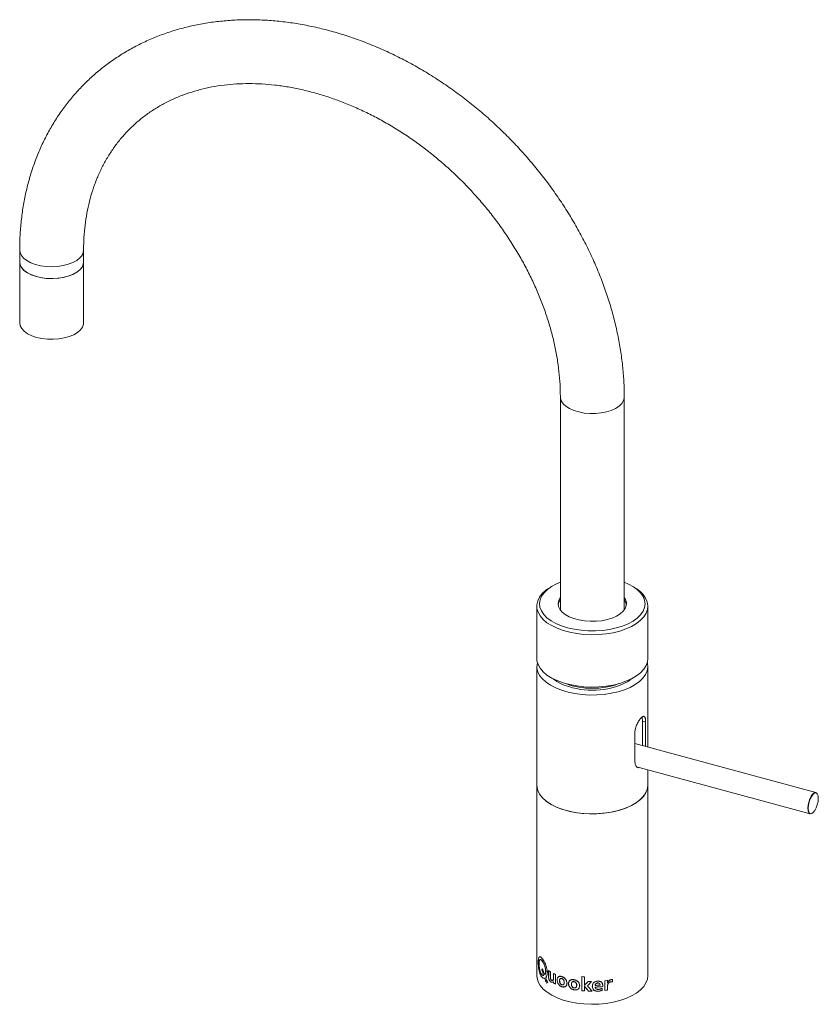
# Paper-space layout '_Trimetric' of a CAD drawing. Header units: millimetres. Extents: x -206 to 81, y -10 to 344.
import ezdxf

# ---------------------------------------------------------------- set-up
doc = ezdxf.new("R2010")
doc.units = ezdxf.units.MM

psp = doc.layouts.new('_Trimetric')

# ---------------------------------------------------------------- linework, layer by layer
at = {"color": 7, "linetype": 'Continuous', "lineweight": 15}
for p, q in [((-206.07, 261.22), (-206.07, 235.07)), ((-183.07, 235.07), (-183.07, 261.22)), ((-11.5, 208.33), (-11.5, 131.69)), ((11.5, 131.69), (11.5, 208.33)), ((-15.19, 139.81), (-15.99, 139.26)), ((15.99, 139.26), (15.19, 139.81)), ((-20, 133.08), (-20, 114.22)), ((20, 114.22), (20, 133.08)), ((-19.95, 111.35), (-19.95, 0)), ((19.95, 82.43), (19.95, 111.35)), ((18.02, 91.68), (18.02, 82.95)), ((19.19, 91.36), (18.02, 91.68)), ((19.19, 82.63), (19.19, 91.36)), ((15.32, 87.58), (15.32, 77.12)), ((80.47, 65.98), (15.32, 83.68)), ((16.86, 74.97), (78.37, 58.26)), ((19.95, 0), (19.95, 74.14))]:
    psp.add_line(p, q, dxfattribs=at)
at = {"color": 144, "linetype": 'Continuous', "lineweight": 0}
for p, q in [((-15.74, 1.87), (-15.74, -0.32)), ((-15.7, 1.85), (-15.7, -0.3)), ((-15.07, -0.4), (-15.07, 1.45)), ((-13.97, 0.85), (-13.97, -0.85)), ((-13.94, 0.83), (-13.94, -0.83)), ((-13.2, -2.99), (-13.2, 0.48)), ((-13.94, -2.16), (-13.93, -2.64)), ((-13.91, -2.14), (-13.9, -2.62)), ((-13.9, -2.62), (-13.2, -2.95)), ((-3.81, -0.32), (-3.81, -5.37)), ((-3.8, -0.32), (-3.8, -5.35)), ((-2.77, -3.38), (-2.77, -0.41)), ((-1.77, -3.58), (-0.29, -2.09)), ((4.48, -1.83), (4.48, -5.3)), ((5.42, -2.47), (5.42, -1.64)), ((5.44, -2.49), (5.44, -1.63)), ((7.29, -2.2), (7.29, -1.39)), ((7.31, -2.22), (7.31, -1.39)), ((-2.77, -3.79), (-2.77, -3.75)), ((-2.77, -5.46), (-2.77, -3.78)), ((1.01, -4.07), (1.02, -4.09)), ((3.49, -5.18), (3.49, -4.45)), ((3.49, -5.18), (3.5, -5.21)), ((3.5, -5.21), (3.5, -4.47)), ((3.78, -3.89), (3.79, -3.92)), ((5.48, -5.14), (5.48, -3.87)), ((5.49, -5.16), (5.49, -3.89))]:
    psp.add_line(p, q, dxfattribs=at)
at = {"color": 7, "linetype": 'Continuous', "lineweight": 15, "flags": 128}
for points in [[(-184.4, 258.45), (-185.52, 257.56), (-186.94, 256.79), (-188.59, 256.16), (-190.44, 255.69), (-192.43, 255.4), (-194.48, 255.29), (-196.53, 255.38), (-198.53, 255.65), (-200.39, 256.11), (-202.07, 256.72), (-203.5, 257.48), (-204.65, 258.37), (-205.48, 259.34), (-205.95, 260.37), (-206.07, 261.22)], [(-206.07, 256.93), (-206.07, 256.92), (-205.88, 255.86), (-205.33, 254.84), (-204.43, 253.88), (-203.22, 253.02), (-201.73, 252.29), (-200, 251.71)], [(-200, 251.71), (-198.11, 251.29), (-196.09, 251.06), (-194.03, 251.01), (-191.99, 251.16), (-190.03, 251.49), (-188.22, 251.99), (-186.61, 252.66), (-185.26, 253.46), (-184.2, 254.37), (-183.48, 255.36), (-183.12, 256.41), (-183.07, 256.93)], [(-206.07, 235.07), (-206.07, 235.06), (-205.88, 234), (-205.33, 232.98), (-204.43, 232.02), (-203.22, 231.17), (-201.73, 230.43), (-200, 229.85)], [(-200, 229.85), (-198.11, 229.43), (-196.09, 229.2), (-194.03, 229.15), (-191.99, 229.3), (-190.03, 229.63), (-188.22, 230.13), (-186.61, 230.8), (-185.26, 231.6), (-184.2, 232.51), (-183.48, 233.51), (-183.12, 234.55), (-183.07, 235.07)], [(-11.5, 208.33), (-11.48, 208.02), (-11.19, 206.97), (-10.54, 205.96), (-9.55, 205.03), (-8.25, 204.21), (-6.68, 203.51), (-4.91, 202.98), (-2.97, 202.61), (-0.94, 202.43), (1.12, 202.44), (3.15, 202.64), (5.07, 203.02), (6.83, 203.57), (8.38, 204.28), (9.65, 205.11), (10.61, 206.05), (11.23, 207.06), (11.49, 208.12), (11.5, 208.33)], [(15.99, 139.26), (17.05, 138.46), (18.29, 137.25), (19.2, 135.95), (19.78, 134.61), (20, 133.24), (19.86, 131.86), (19.37, 130.51), (18.53, 129.2), (17.37, 127.97), (15.89, 126.82), (14.13, 125.78), (12.12, 124.88), (9.89, 124.12), (7.48, 123.52), (4.94, 123.09), (2.32, 122.84), (-0.35, 122.78), (-3.02, 122.89), (-5.62, 123.19), (-8.13, 123.66), (-10.49, 124.31), (-12.67, 125.11), (-14.62, 126.05), (-16.31, 127.11), (-17.71, 128.29), (-18.79, 129.54), (-19.53, 130.86), (-19.93, 132.23), (-19.97, 133.6), (-19.66, 134.97), (-18.99, 136.3), (-17.99, 137.58), (-16.67, 138.77), (-15.99, 139.26)], [(11.5, 141.72), (13.07, 141.03), (14.83, 140.05), (16.31, 138.95), (17.48, 137.76), (18.33, 136.5), (18.84, 135.19), (19, 133.86), (18.8, 132.53), (18.26, 131.22), (17.37, 129.97), (16.16, 128.79), (14.65, 127.7), (12.86, 126.73), (10.84, 125.9), (8.61, 125.21), (6.23, 124.69), (3.73, 124.34), (1.15, 124.16), (-1.44, 124.17), (-4, 124.37), (-6.5, 124.74), (-8.87, 125.28), (-11.07, 125.98), (-13.07, 126.83), (-14.83, 127.81), (-16.31, 128.91), (-17.48, 130.1), (-18.33, 131.36), (-18.84, 132.67), (-19, 134.01), (-18.8, 135.34), (-18.26, 136.64), (-17.37, 137.9), (-16.16, 139.08), (-14.65, 140.16), (-12.86, 141.13), (-11.5, 141.72)], [(11.5, 136.18), (11.96, 135.41), (12.27, 134.35), (12.23, 133.28), (11.84, 132.22), (11.11, 131.22), (10.06, 130.29), (8.72, 129.46), (7.13, 128.77), (5.33, 128.22), (3.38, 127.84), (1.34, 127.63), (-0.75, 127.61), (-2.81, 127.77), (-4.8, 128.1), (-6.64, 128.6), (-8.3, 129.26), (-9.71, 130.04), (-10.85, 130.95), (-11.67, 131.93), (-12.16, 132.98), (-12.3, 134.05), (-12.08, 135.12), (-11.52, 136.15), (-11.5, 136.18)], [(20, 114.22), (19.86, 113.01), (19.37, 111.65), (18.53, 110.35), (17.37, 109.11), (15.89, 107.96), (14.13, 106.93), (12.12, 106.02), (9.89, 105.26), (7.48, 104.66), (4.94, 104.24), (2.32, 103.99), (-0.35, 103.92), (-3.02, 104.03), (-5.62, 104.33), (-8.13, 104.81), (-10.49, 105.45), (-12.67, 106.25), (-14.62, 107.19), (-16.31, 108.25), (-17.71, 109.43), (-18.79, 110.69), (-19.53, 112.01), (-19.93, 113.37), (-20, 114.22)], [(19.78, 112.69), (19.82, 112.54), (19.95, 111.16), (19.72, 109.8), (19.15, 108.46), (18.23, 107.17), (16.98, 105.95), (15.44, 104.84), (13.61, 103.84), (11.55, 102.97), (9.28, 102.25), (6.84, 101.69), (4.28, 101.31), (1.65, 101.11), (-1.02, 101.08), (-3.67, 101.25), (-6.25, 101.59), (-8.72, 102.1), (-11.03, 102.78), (-13.15, 103.62), (-15.03, 104.59), (-16.64, 105.68), (-17.96, 106.87), (-18.96, 108.15), (-19.62, 109.48), (-19.93, 110.84), (-19.88, 112.21), (-19.78, 112.69)], [(-11.18, 105.1), (-12.79, 105.98), (-14.04, 106.88)], [(19.95, 68.57), (19.95, 68.39), (19.72, 67.02), (19.15, 65.68), (18.23, 64.4), (16.98, 63.18), (15.44, 62.06), (13.61, 61.06), (11.55, 60.19), (9.28, 59.48), (6.84, 58.92), (4.28, 58.54), (1.65, 58.33), (-1.02, 58.31), (-3.67, 58.47), (-6.25, 58.81), (-8.72, 59.33), (-11.03, 60.01), (-13.15, 60.85), (-15.03, 61.82), (-16.64, 62.91), (-17.96, 64.1), (-18.96, 65.37), (-19.62, 66.7), (-19.93, 68.07), (-19.95, 68.57)], [(77.55, 60.3), (77.64, 61.39), (77.88, 62.54), (78.26, 63.66), (78.74, 64.64), (79.28, 65.4), (79.84, 65.87), (80.35, 66), (80.47, 65.98)], [(77.69, 60.32), (77.78, 59.37), (78.04, 58.69), (78.44, 58.34), (78.95, 58.37), (79.51, 58.75), (80.07, 59.46), (80.58, 60.43), (80.98, 61.57), (81.24, 62.75), (81.33, 63.87), (81.24, 64.82), (80.98, 65.5), (80.58, 65.84), (80.07, 65.82), (79.51, 65.44), (78.95, 64.72), (78.44, 63.75), (78.04, 62.62), (77.78, 61.44), (77.69, 60.32)], [(78.37, 58.26), (78.26, 58.3), (77.88, 58.68), (77.64, 59.37), (77.55, 60.3)], [(19.95, 0), (19.81, -1.21), (19.32, -2.56), (18.49, -3.86), (17.32, -5.1), (15.85, -6.24), (14.09, -7.27), (12.09, -8.17), (9.86, -8.93), (7.46, -9.53), (4.93, -9.96), (2.31, -10.21), (-0.35, -10.27), (-3.01, -10.16), (-5.61, -9.86), (-8.11, -9.39), (-10.47, -8.75), (-12.64, -7.95), (-14.58, -7.01), (-16.27, -5.95), (-17.66, -4.78), (-18.74, -3.52), (-19.49, -2.21), (-19.88, -0.85), (-19.95, 0)]]:
    psp.add_lwpolyline(points, dxfattribs=at)
at = {"color": 144, "linetype": 'Continuous', "lineweight": 0, "flags": 128}
for points in [[(-184.4, 254.16), (-185.52, 253.27), (-186.94, 252.5), (-188.59, 251.87), (-190.44, 251.4), (-192.43, 251.11), (-194.48, 251.01), (-196.53, 251.09), (-198.53, 251.37), (-200.39, 251.82), (-202.07, 252.44), (-203.5, 253.2), (-204.65, 254.08), (-205.48, 255.05), (-205.95, 256.09), (-206.07, 256.93)], [(11.5, 135.32), (11.96, 134.56), (12.27, 133.5)], [(19.95, 68.57), (19.81, 67.36), (19.32, 66.02), (18.49, 64.71), (17.32, 63.48), (15.85, 62.33), (14.09, 61.3), (12.09, 60.4), (9.86, 59.64), (7.46, 59.04), (4.93, 58.62), (2.31, 58.37), (-0.35, 58.3), (-3.01, 58.42), (-5.61, 58.71), (-8.11, 59.19), (-10.47, 59.83), (-12.64, 60.62), (-14.58, 61.56), (-16.27, 62.63), (-17.66, 63.8), (-18.74, 65.05), (-19.49, 66.37), (-19.88, 67.73), (-19.95, 68.57)]]:
    psp.add_lwpolyline(points, dxfattribs=at)
at = {"color": 7, "linetype": 'Continuous', "lineweight": 15}
for centre, radius, start, end in [((-186.93, 261.37), 3.86, 310.9218, 357.612), ((5.75, 116.96), 13.05, 294.1975, 309.4192), ((0, 131.05), 28.26, 246.6851, 293.1177), ((0, 131.56), 28.07, 250.0261, 289.9739)]:
    psp.add_arc(centre, radius, start, end, dxfattribs=at)
at = {"color": 144, "linetype": 'Continuous', "lineweight": 0}
for centre, radius, start, end in [((-186.93, 257.08), 3.86, 310.9156, 357.7225), ((-8.25, 132.87), 4.07, 142.9608, 171.0502)]:
    psp.add_arc(centre, radius, start, end, dxfattribs=at)
at = {"color": 7, "linetype": 'Continuous', "lineweight": 15}
for points, knots in [([(11.5, 208.33), (11.49, 209.33), (11.47, 212.15), (11.2, 216.84), (10.61, 222.39), (9.74, 227.97), (8.58, 233.57), (7.15, 239.18), (5.44, 244.77), (3.46, 250.33), (1.22, 255.85), (-1.28, 261.32), (-4.04, 266.71), (-7.03, 272.02), (-10.26, 277.23), (-13.72, 282.33), (-17.39, 287.31), (-21.28, 292.15), (-25.36, 296.83), (-29.62, 301.36), (-34.07, 305.71), (-38.68, 309.88), (-43.44, 313.86), (-48.34, 317.63), (-53.38, 321.18), (-58.52, 324.51), (-63.78, 327.61), (-69.12, 330.46), (-74.54, 333.07), (-80.03, 335.41), (-85.56, 337.5), (-91.13, 339.31), (-96.71, 340.85), (-102.31, 342.1), (-107.89, 343.07), (-113.45, 343.75), (-118.97, 344.15), (-124.43, 344.25), (-129.82, 344.05), (-135.13, 343.57), (-140.33, 342.79), (-145.42, 341.73), (-150.38, 340.38), (-155.19, 338.75), (-159.85, 336.85), (-164.34, 334.68), (-168.64, 332.25), (-172.76, 329.57), (-176.67, 326.64), (-180.37, 323.48), (-183.86, 320.08), (-187.11, 316.47), (-190.13, 312.64), (-192.91, 308.62), (-195.44, 304.41), (-197.71, 300.01), (-199.72, 295.45), (-201.47, 290.72), (-202.94, 285.85), (-204.14, 280.84), (-205.06, 275.71), (-205.69, 270.46), (-206.02, 265.62), (-206.06, 262.52), (-206.07, 261.22)], [0, 0, 0, 0, 0.008987, 0.025359, 0.041748, 0.05816, 0.074591, 0.091039, 0.107497, 0.123965, 0.140439, 0.156917, 0.173397, 0.189878, 0.206359, 0.222841, 0.239322, 0.255803, 0.272285, 0.288767, 0.30525, 0.321735, 0.338222, 0.354711, 0.371203, 0.387698, 0.404197, 0.420698, 0.437202, 0.453708, 0.470214, 0.486718, 0.503219, 0.519714, 0.536198, 0.552668, 0.56912, 0.585549, 0.601949, 0.618316, 0.634643, 0.650928, 0.667166, 0.683356, 0.699496, 0.715588, 0.731635, 0.747642, 0.763614, 0.779561, 0.795491, 0.811415, 0.827338, 0.843271, 0.859224, 0.875204, 0.891219, 0.907275, 0.923374, 0.939519, 0.95571, 0.971946, 0.988224, 1, 1, 1, 1]), ([(-183.07, 261.22), (-183.07, 261.99), (-183.04, 264.29), (-182.81, 268.04), (-182.29, 272.43), (-181.5, 276.7), (-180.46, 280.84), (-179.16, 284.83), (-177.61, 288.68), (-175.81, 292.36), (-173.76, 295.87), (-171.46, 299.2), (-168.93, 302.34), (-166.16, 305.27), (-163.16, 307.98), (-159.95, 310.46), (-156.54, 312.69), (-152.93, 314.68), (-149.15, 316.41), (-145.22, 317.89), (-141.13, 319.09), (-136.91, 320.03), (-132.57, 320.71), (-128.12, 321.11), (-123.57, 321.25), (-118.94, 321.11), (-114.25, 320.71), (-109.49, 320.04), (-104.7, 319.1), (-99.88, 317.89), (-95.04, 316.43), (-90.22, 314.7), (-85.41, 312.73), (-80.63, 310.5), (-75.91, 308.03), (-71.25, 305.33), (-66.67, 302.4), (-62.19, 299.26), (-57.82, 295.91), (-53.58, 292.36), (-49.47, 288.63), (-45.52, 284.72), (-41.74, 280.65), (-38.14, 276.44), (-34.72, 272.1), (-31.51, 267.63), (-28.51, 263.06), (-25.73, 258.41), (-23.18, 253.68), (-20.86, 248.9), (-18.79, 244.07), (-16.97, 239.22), (-15.4, 234.36), (-14.09, 229.51), (-13.05, 224.69), (-12.26, 219.9), (-11.74, 215.16), (-11.52, 211.31), (-11.51, 209.06), (-11.5, 208.33)], [0, 0, 0, 0, 0.008953, 0.026684, 0.044445, 0.062266, 0.080161, 0.098142, 0.116221, 0.134406, 0.152702, 0.171106, 0.189606, 0.208181, 0.226802, 0.245427, 0.264015, 0.282535, 0.300964, 0.31929, 0.337508, 0.355623, 0.373642, 0.391577, 0.409439, 0.427242, 0.444996, 0.462713, 0.480401, 0.498069, 0.515721, 0.533364, 0.551001, 0.568636, 0.586269, 0.603902, 0.621537, 0.639173, 0.65681, 0.674449, 0.692089, 0.709728, 0.727367, 0.745004, 0.762638, 0.780269, 0.797895, 0.815516, 0.833132, 0.850744, 0.868351, 0.885955, 0.903557, 0.921159, 0.938765, 0.956379, 0.974006, 0.991653, 1, 1, 1, 1]), ([(19.19, 91.36), (19.19, 91.6), (19.19, 91.81), (19.16, 92.22), (19.13, 92.4), (19.07, 92.73), (19.04, 92.87), (18.94, 93.1), (18.89, 93.2), (18.76, 93.34), (18.69, 93.38), (18.52, 93.42), (18.43, 93.42), (18.23, 93.36), (18.12, 93.31), (17.89, 93.15), (17.77, 93.05), (17.52, 92.8), (17.39, 92.65), (17.12, 92.32), (16.98, 92.14), (16.71, 91.74), (16.58, 91.53), (16.32, 91.08), (16.2, 90.84), (15.97, 90.35), (15.86, 90.1), (15.68, 89.59), (15.59, 89.33), (15.46, 88.82), (15.41, 88.56), (15.34, 88.06), (15.32, 87.81), (15.32, 87.58)], [0, 0, 0, 0, 0.0625, 0.0625, 0.125, 0.125, 0.1875, 0.1875, 0.25, 0.25, 0.3125, 0.3125, 0.375, 0.375, 0.4375, 0.4375, 0.5, 0.5, 0.5625, 0.5625, 0.625, 0.625, 0.6875, 0.6875, 0.75, 0.75, 0.8125, 0.8125, 0.875, 0.875, 0.9375, 0.9375, 1, 1, 1, 1]), ([(17.88, 93.1), (17.88, 93.08), (17.98, 92.89), (18.01, 92.36), (18.02, 91.83), (18.02, 91.68)], [0, 0, 0, 0, 0.045389, 0.736747, 1, 1, 1, 1]), ([(3.78, -3.89), (3.78, -3.79), (3.77, -3.58), (3.74, -3.27), (3.68, -2.97), (3.57, -2.69), (3.4, -2.43), (3.17, -2.21), (2.88, -2.05), (2.55, -1.97), (2.19, -1.93), (1.83, -1.94), (1.46, -1.98), (1.11, -2.08), (0.8, -2.24), (0.53, -2.45), (0.32, -2.71), (0.11, -3.09), (-0.01, -3.6), (0.01, -4.23), (0.2, -4.73), (0.47, -5.07), (0.74, -5.28), (1.05, -5.43), (1.51, -5.55), (1.99, -5.58), (2.47, -5.53), (2.82, -5.46), (3.11, -5.37), (3.33, -5.26), (3.44, -5.21), (3.49, -5.18)], [0, 0, 0, 0, 0.031276, 0.062514, 0.095017, 0.125103, 0.157389, 0.187686, 0.217974, 0.25022, 0.280397, 0.312739, 0.345354, 0.375233, 0.406531, 0.437817, 0.468389, 0.500421, 0.562861, 0.625348, 0.687754, 0.719286, 0.750356, 0.780876, 0.812884, 0.875236, 0.906448, 0.937626, 0.968804, 0.984384, 1, 1, 1, 1]), ([(3.5, -5.21), (3.44, -5.24), (3.39, -5.26), (3.33, -5.29), (3.32, -5.3), (3.29, -5.31), (3.27, -5.32), (3.2, -5.35), (3.15, -5.37), (2.99, -5.43), (2.87, -5.47), (2.68, -5.51), (2.62, -5.53), (2.48, -5.55), (2.41, -5.56), (2.21, -5.58), (2.08, -5.59), (1.69, -5.59), (1.45, -5.56), (1.02, -5.45), (0.83, -5.36), (0.34, -5.02), (0.13, -4.68), (0.03, -4.15), (0.02, -4.04), (0.01, -3.87), (0.01, -3.81), (0.01, -3.7), (0.02, -3.64), (0.05, -3.36), (0.11, -3.15), (0.29, -2.77), (0.41, -2.6), (0.71, -2.33), (0.89, -2.22), (1.28, -2.05), (1.51, -2), (1.83, -1.97), (1.9, -1.96), (2.02, -1.96), (2.09, -1.96), (2.27, -1.96), (2.38, -1.97), (2.6, -2.01), (2.71, -2.03), (2.9, -2.09), (2.99, -2.13), (3.23, -2.27), (3.36, -2.39), (3.57, -2.69), (3.65, -2.87), (3.71, -3.13), (3.73, -3.18), (3.75, -3.29), (3.75, -3.35), (3.77, -3.47), (3.77, -3.54), (3.78, -3.64), (3.78, -3.68), (3.79, -3.79), (3.79, -3.85), (3.79, -3.92)], [0, 0, 0, 0, 0.007812, 0.007812, 0.011719, 0.011719, 0.015625, 0.015625, 0.03125, 0.03125, 0.0625, 0.0625, 0.078125, 0.078125, 0.09375, 0.09375, 0.125, 0.125, 0.1875, 0.1875, 0.25, 0.25, 0.375, 0.375, 0.40625, 0.40625, 0.421875, 0.421875, 0.4375, 0.4375, 0.5, 0.5, 0.5625, 0.5625, 0.625, 0.625, 0.6875, 0.6875, 0.703125, 0.703125, 0.71875, 0.71875, 0.75, 0.75, 0.78125, 0.78125, 0.8125, 0.8125, 0.875, 0.875, 0.9375, 0.9375, 0.953125, 0.953125, 0.96875, 0.96875, 0.984375, 0.984375, 0.992188, 0.992188, 1, 1, 1, 1]), ([(3.49, -4.45), (3.43, -4.48), (3.32, -4.54), (3.08, -4.66), (2.79, -4.78), (2.4, -4.88), (2.01, -4.91), (1.63, -4.86), (1.35, -4.71), (1.18, -4.54), (1.09, -4.4), (1.04, -4.24), (1.02, -4.12), (1.01, -4.07)], [0, 0, 0, 0, 0.06551, 0.125222, 0.250334, 0.37536, 0.500309, 0.625016, 0.749479, 0.811357, 0.874663, 0.935408, 1, 1, 1, 1]), ([(1.02, -4.09), (1.03, -4.21), (1.06, -4.32), (1.1, -4.42), (1.11, -4.43), (1.11, -4.44), (1.12, -4.45), (1.13, -4.47), (1.14, -4.48), (1.16, -4.52), (1.18, -4.54), (1.23, -4.61), (1.27, -4.65), (1.41, -4.77), (1.51, -4.82), (1.65, -4.87), (1.65, -4.87), (1.67, -4.87), (1.68, -4.87), (1.7, -4.88), (1.71, -4.88), (1.76, -4.89), (1.79, -4.9), (1.88, -4.92), (1.95, -4.92), (2.03, -4.92), (2.03, -4.92), (2.05, -4.92), (2.06, -4.92), (2.08, -4.92), (2.1, -4.92), (2.14, -4.92), (2.17, -4.92), (2.27, -4.91), (2.34, -4.91), (2.42, -4.89), (2.42, -4.89), (2.44, -4.89), (2.45, -4.89), (2.47, -4.88), (2.49, -4.88), (2.53, -4.87), (2.57, -4.86), (2.66, -4.84), (2.73, -4.82), (2.8, -4.8), (2.8, -4.8), (2.82, -4.79), (2.83, -4.79), (2.85, -4.78), (2.86, -4.78), (2.91, -4.76), (2.94, -4.75), (3.03, -4.71), (3.09, -4.68), (3.16, -4.65), (3.16, -4.65), (3.17, -4.65), (3.17, -4.65), (3.18, -4.64), (3.19, -4.64), (3.21, -4.63), (3.22, -4.62), (3.26, -4.6), (3.29, -4.59), (3.38, -4.54), (3.44, -4.51), (3.5, -4.47)], [0, 0, 0, 0, 0.125, 0.125, 0.132812, 0.132812, 0.140625, 0.140625, 0.15625, 0.15625, 0.1875, 0.1875, 0.25, 0.25, 0.375, 0.375, 0.382812, 0.382812, 0.390625, 0.390625, 0.40625, 0.40625, 0.4375, 0.4375, 0.5, 0.5, 0.507812, 0.507812, 0.515625, 0.515625, 0.53125, 0.53125, 0.5625, 0.5625, 0.625, 0.625, 0.632812, 0.632812, 0.640625, 0.640625, 0.65625, 0.65625, 0.6875, 0.6875, 0.75, 0.75, 0.757812, 0.757812, 0.765625, 0.765625, 0.78125, 0.78125, 0.8125, 0.8125, 0.875, 0.875, 0.878906, 0.878906, 0.882812, 0.882812, 0.890625, 0.890625, 0.90625, 0.90625, 0.9375, 0.9375, 1, 1, 1, 1])]:
    psp.add_open_spline(points, degree=3, knots=knots, dxfattribs=at)
at = {"color": 144, "linetype": 'Continuous', "lineweight": 0}
for points, knots in [([(15.32, 77.12), (15.35, 76.74), (15.41, 75.99), (15.86, 75.24), (16.38, 74.86), (16.74, 74.94), (16.86, 74.97)], [0, 0, 0, 0, 0.28039, 0.560632, 0.844714, 1, 1, 1, 1]), ([(-19.45, 4.88), (-19.45, 4.95), (-19.44, 5.09), (-19.44, 5.35), (-19.43, 5.65), (-19.39, 5.96), (-19.33, 6.33), (-19.21, 6.67), (-19.01, 6.86), (-18.73, 6.83), (-18.38, 6.58), (-17.99, 6.12), (-17.56, 5.49), (-17.13, 4.72), (-16.75, 3.85), (-16.45, 2.94), (-16.25, 2.02), (-16.19, 1.15), (-16.26, 0.37), (-16.42, -0.15), (-16.59, -0.44), (-16.69, -0.57), (-16.75, -0.63), (-16.78, -0.66)], [0, 0, 0, 0, 0.018281, 0.031318, 0.062612, 0.093904, 0.125203, 0.18768, 0.250158, 0.312632, 0.375103, 0.437578, 0.500049, 0.562522, 0.625, 0.687479, 0.749955, 0.812434, 0.874913, 0.937393, 0.968683, 0.984341, 1, 1, 1, 1]), ([(-17.16, -0.89), (-17.2, -0.89), (-17.27, -0.9), (-17.39, -0.91), (-17.51, -0.9), (-17.67, -0.86), (-17.86, -0.76), (-18.17, -0.5), (-18.53, -0.01), (-18.88, 0.8), (-19.15, 1.77), (-19.3, 2.66), (-19.38, 3.37), (-19.41, 3.81), (-19.43, 4.15), (-19.44, 4.4), (-19.44, 4.64), (-19.45, 4.8), (-19.45, 4.88)], [0, 0, 0, 0, 0.031306, 0.062611, 0.09391, 0.125207, 0.187768, 0.250335, 0.375162, 0.499987, 0.624823, 0.749662, 0.81223, 0.874792, 0.90609, 0.93739, 0.968694, 1, 1, 1, 1]), ([(-19.4, 4.88), (-19.39, 4.56), (-19.39, 3.94), (-19.31, 3.24), (-19.27, 2.91)], [0, 0, 0, 0, 0.515385, 1, 1, 1, 1]), ([(-18.19, 0.38), (-18.22, 0.42), (-18.29, 0.51), (-18.39, 0.65), (-18.48, 0.81), (-18.6, 1.04), (-18.73, 1.38), (-18.87, 1.82), (-18.98, 2.3), (-19.07, 2.79), (-19.13, 3.28), (-19.17, 3.76), (-19.19, 4.22), (-19.18, 4.64), (-19.16, 5.01), (-19.11, 5.33), (-19.04, 5.58), (-18.94, 5.76), (-18.82, 5.86), (-18.67, 5.87), (-18.5, 5.81), (-18.31, 5.66), (-18.11, 5.43), (-17.9, 5.14), (-17.68, 4.78), (-17.48, 4.38), (-17.28, 3.93), (-17.12, 3.47), (-16.98, 2.99), (-16.88, 2.51), (-16.82, 2.04), (-16.8, 1.6), (-16.82, 1.19), (-16.88, 0.82), (-16.96, 0.57), (-17.06, 0.41), (-17.11, 0.34), (-17.13, 0.31)], [0, 0, 0, 0, 0.015644, 0.031294, 0.046942, 0.062587, 0.093851, 0.125124, 0.156297, 0.18767, 0.218906, 0.25022, 0.281468, 0.312774, 0.344122, 0.375326, 0.406682, 0.437874, 0.469252, 0.500415, 0.531632, 0.562953, 0.594224, 0.625493, 0.656701, 0.688029, 0.719192, 0.750573, 0.781774, 0.813122, 0.843997, 0.875679, 0.907652, 0.938228, 0.969096, 0.984496, 1, 1, 1, 1]), ([(-18.14, 0.39), (-18.17, 0.43), (-18.24, 0.52), (-18.34, 0.66), (-18.43, 0.82), (-18.55, 1.05), (-18.68, 1.39), (-18.82, 1.83), (-18.93, 2.31), (-19.02, 2.8), (-19.08, 3.29), (-19.12, 3.77), (-19.14, 4.22), (-19.13, 4.64), (-19.11, 5.02), (-19.06, 5.33), (-18.99, 5.59), (-18.89, 5.77), (-18.77, 5.87), (-18.63, 5.88), (-18.46, 5.82), (-18.27, 5.67), (-18.07, 5.44), (-17.86, 5.15), (-17.64, 4.8), (-17.43, 4.39), (-17.24, 3.95), (-17.08, 3.49), (-16.94, 3.01), (-16.84, 2.53), (-16.78, 2.06), (-16.76, 1.62), (-16.78, 1.21), (-16.84, 0.84), (-16.92, 0.58), (-17.01, 0.42), (-17.06, 0.35), (-17.09, 0.32)], [0, 0, 0, 0, 0.015645, 0.031287, 0.046925, 0.062557, 0.093793, 0.125041, 0.156182, 0.187535, 0.218743, 0.250034, 0.281258, 0.312538, 0.343867, 0.375039, 0.406378, 0.437535, 0.468897, 0.500023, 0.531224, 0.562507, 0.593751, 0.624995, 0.656178, 0.687479, 0.718619, 0.749972, 0.781149, 0.812471, 0.843336, 0.874976, 0.906935, 0.937485, 0.968718, 0.984354, 1, 1, 1, 1]), ([(-16.74, -0.65), (-16.63, -0.51), (-16.41, -0.25), (-16.22, 0.39), (-16.15, 1.16), (-16.21, 2.03), (-16.41, 2.95), (-16.71, 3.87), (-17.09, 4.73), (-17.51, 5.5), (-17.94, 6.13), (-18.34, 6.59), (-18.68, 6.82), (-18.88, 6.9), (-18.95, 6.83), (-18.96, 6.82)], [0, 0, 0, 0, 0.082886, 0.165828, 0.248809, 0.331916, 0.414885, 0.49782, 0.580703, 0.663539, 0.746344, 0.829149, 0.911951, 0.994808, 1, 1, 1, 1]), ([(-17.49, 0.09), (-17.52, 0.09), (-17.58, 0.08), (-17.66, 0.08), (-17.74, 0.09), (-17.82, 0.11), (-17.9, 0.15), (-17.97, 0.19), (-18.05, 0.24), (-18.12, 0.3), (-18.16, 0.35), (-18.19, 0.38)], [0, 0, 0, 0, 0.125352, 0.246287, 0.363118, 0.476195, 0.585904, 0.692665, 0.796936, 0.899208, 1, 1, 1, 1]), ([(-13.94, -2.16), (-13.96, -2.18), (-14, -2.22), (-14.06, -2.26), (-14.13, -2.29), (-14.22, -2.33), (-14.34, -2.36), (-14.49, -2.36), (-14.66, -2.32), (-14.82, -2.25), (-14.99, -2.15), (-15.15, -2.02), (-15.29, -1.85), (-15.43, -1.66), (-15.54, -1.44), (-15.62, -1.22), (-15.68, -0.99), (-15.72, -0.76), (-15.74, -0.54), (-15.74, -0.39), (-15.74, -0.32)], [0, 0, 0, 0, 0.032036, 0.063474, 0.094448, 0.125094, 0.187939, 0.250099, 0.312159, 0.375106, 0.439461, 0.500124, 0.563753, 0.625024, 0.686341, 0.749924, 0.809015, 0.872257, 0.933856, 1, 1, 1, 1]), ([(-15.07, -0.4), (-15.07, -0.46), (-15.07, -0.58), (-15.07, -0.77), (-15.05, -0.96), (-15, -1.16), (-14.93, -1.36), (-14.82, -1.5), (-14.73, -1.58), (-14.64, -1.65), (-14.52, -1.71), (-14.38, -1.74), (-14.21, -1.7), (-14.1, -1.55), (-14.03, -1.36), (-13.99, -1.2), (-13.97, -1.03), (-13.97, -0.91), (-13.97, -0.85)], [0, 0, 0, 0, 0.062663, 0.125315, 0.193476, 0.250481, 0.314369, 0.375055, 0.405214, 0.437659, 0.500201, 0.563334, 0.625132, 0.74946, 0.809422, 0.874709, 0.936325, 1, 1, 1, 1]), ([(-13.94, -0.83), (-13.94, -0.95), (-13.95, -1.18), (-14.02, -1.45), (-14.12, -1.6), (-14.19, -1.67), (-14.23, -1.68), (-14.24, -1.69)], [0, 0, 0, 0, 0.3251831, 0.6498631, 0.8194743, 0.9745409, 1, 1, 1, 1]), ([(-14.17, -2.3), (-14.16, -2.3), (-14.06, -2.29), (-13.98, -2.22), (-13.91, -2.14)], [0, 0, 0, 0, 0.025871, 1, 1, 1, 1]), ([(-10.96, -3.95), (-11.02, -3.93), (-11.14, -3.88), (-11.37, -3.78), (-11.65, -3.61), (-11.95, -3.33), (-12.22, -3), (-12.42, -2.63), (-12.62, -2.12), (-12.7, -1.48), (-12.61, -0.92), (-12.42, -0.56), (-12.21, -0.36), (-11.95, -0.23), (-11.65, -0.19), (-11.37, -0.23), (-11.14, -0.28), (-11.02, -0.31), (-10.96, -0.32)], [0, 0, 0, 0, 0.031348, 0.062577, 0.124832, 0.187418, 0.249877, 0.31248, 0.37525, 0.500036, 0.624555, 0.687548, 0.749466, 0.81239, 0.874934, 0.937071, 0.968459, 1, 1, 1, 1]), ([(-10.93, -0.3), (-10.99, -0.28), (-11.11, -0.26), (-11.34, -0.21), (-11.62, -0.17), (-11.92, -0.21), (-12.18, -0.34), (-12.39, -0.54), (-12.58, -0.9), (-12.67, -1.46), (-12.58, -2.1), (-12.39, -2.61), (-12.19, -2.98), (-11.92, -3.31), (-11.62, -3.59), (-11.34, -3.76), (-11.11, -3.86), (-10.99, -3.91), (-10.93, -3.93)], [0, 0, 0, 0, 0.0315024, 0.0628514, 0.1249194, 0.187415, 0.2503228, 0.3122553, 0.3752995, 0.4999647, 0.6248982, 0.6877169, 0.7503368, 0.8127779, 0.8753155, 0.9375008, 0.9686907, 1, 1, 1, 1]), ([(-10.96, -3.25), (-10.99, -3.24), (-11.06, -3.22), (-11.14, -3.17), (-11.23, -3.12), (-11.31, -3.06), (-11.38, -3), (-11.45, -2.93), (-11.51, -2.85), (-11.56, -2.76), (-11.63, -2.63), (-11.7, -2.46), (-11.75, -2.25), (-11.78, -2.04), (-11.8, -1.84), (-11.79, -1.64), (-11.76, -1.39), (-11.66, -1.17), (-11.49, -1.03), (-11.34, -0.97), (-11.16, -0.97), (-11.03, -1), (-10.96, -1.02)], [0, 0, 0, 0, 0.03066, 0.059807, 0.087741, 0.114804, 0.14137, 0.167834, 0.194597, 0.222045, 0.250538, 0.309918, 0.375594, 0.4358, 0.500748, 0.563327, 0.625885, 0.750368, 0.813979, 0.875317, 0.935947, 1, 1, 1, 1]), ([(-10.93, -3.23), (-10.97, -3.22), (-11.03, -3.2), (-11.12, -3.15), (-11.2, -3.1), (-11.28, -3.04), (-11.35, -2.98), (-11.42, -2.9), (-11.48, -2.82), (-11.53, -2.74), (-11.6, -2.61), (-11.67, -2.44), (-11.72, -2.23), (-11.75, -2.02), (-11.77, -1.82), (-11.76, -1.62), (-11.73, -1.37), (-11.63, -1.15), (-11.47, -1.01), (-11.31, -0.95), (-11.13, -0.94), (-11, -0.98), (-10.93, -1)], [0, 0, 0, 0, 0.03063, 0.05975, 0.087661, 0.114707, 0.141263, 0.167726, 0.194498, 0.221966, 0.25049, 0.309843, 0.375524, 0.435713, 0.500655, 0.563219, 0.625708, 0.750186, 0.813809, 0.875112, 0.935853, 1, 1, 1, 1]), ([(-10.96, -0.32), (-10.9, -0.35), (-10.79, -0.4), (-10.55, -0.5), (-10.26, -0.66), (-9.93, -0.92), (-9.64, -1.23), (-9.41, -1.58), (-9.19, -2.07), (-9.09, -2.7), (-9.19, -3.28), (-9.41, -3.66), (-9.64, -3.88), (-9.93, -4.02), (-10.26, -4.08), (-10.55, -4.05), (-10.79, -4), (-10.9, -3.97), (-10.96, -3.95)], [0, 0, 0, 0, 0.03154, 0.062927, 0.12507, 0.187613, 0.250534, 0.312463, 0.375448, 0.499963, 0.624747, 0.687519, 0.750121, 0.812582, 0.875167, 0.937424, 0.968653, 1, 1, 1, 1]), ([(-10.96, -1.02), (-10.93, -1.03), (-10.88, -1.05), (-10.8, -1.09), (-10.72, -1.13), (-10.65, -1.18), (-10.54, -1.26), (-10.41, -1.39), (-10.24, -1.65), (-10.13, -1.93), (-10.09, -2.21), (-10.09, -2.41), (-10.11, -2.61), (-10.14, -2.8), (-10.2, -2.97), (-10.29, -3.12), (-10.41, -3.24), (-10.57, -3.3), (-10.76, -3.31), (-10.89, -3.27), (-10.96, -3.25)], [0, 0, 0, 0, 0.026476, 0.052026, 0.076848, 0.101163, 0.125203, 0.186728, 0.250135, 0.374352, 0.43625, 0.499824, 0.564925, 0.625026, 0.690742, 0.750128, 0.812214, 0.871647, 0.932879, 1, 1, 1, 1]), ([(-10.93, -3.93), (-10.88, -3.95), (-10.76, -3.98), (-10.52, -4.03), (-10.23, -4.06), (-9.91, -3.99), (-9.61, -3.86), (-9.38, -3.63), (-9.16, -3.26), (-9.07, -2.68), (-9.17, -2.05), (-9.39, -1.56), (-9.62, -1.21), (-9.9, -0.9), (-10.23, -0.64), (-10.52, -0.48), (-10.76, -0.38), (-10.88, -0.32), (-10.93, -0.3)], [0, 0, 0, 0, 0.031308, 0.062499, 0.124686, 0.187222, 0.249665, 0.312284, 0.375104, 0.500036, 0.624698, 0.687729, 0.749678, 0.812582, 0.875077, 0.93715, 0.968499, 1, 1, 1, 1]), ([(-10.93, -1), (-10.91, -1.01), (-10.85, -1.03), (-10.77, -1.07), (-10.7, -1.11), (-10.62, -1.16), (-10.52, -1.24), (-10.39, -1.37), (-10.21, -1.63), (-10.11, -1.91), (-10.07, -2.19), (-10.07, -2.39), (-10.08, -2.59), (-10.12, -2.78), (-10.17, -2.95), (-10.26, -3.1), (-10.38, -3.22), (-10.54, -3.28), (-10.73, -3.29), (-10.86, -3.25), (-10.93, -3.23)], [0, 0, 0, 0, 0.026438, 0.05195, 0.076739, 0.101024, 0.125038, 0.186521, 0.249925, 0.374223, 0.436181, 0.49982, 0.564988, 0.625148, 0.690917, 0.750334, 0.812421, 0.871817, 0.932976, 1, 1, 1, 1]), ([(-6.59, -5.07), (-6.66, -5.05), (-6.79, -5.02), (-7.05, -4.94), (-7.37, -4.81), (-7.72, -4.58), (-8.02, -4.29), (-8.26, -3.95), (-8.49, -3.46), (-8.58, -2.83), (-8.48, -2.25), (-8.26, -1.87), (-8.02, -1.64), (-7.72, -1.48), (-7.37, -1.39), (-7.05, -1.39), (-6.79, -1.41), (-6.66, -1.43), (-6.59, -1.43)], [0, 0, 0, 0, 0.031348, 0.062577, 0.124832, 0.187418, 0.249877, 0.312479, 0.37525, 0.500036, 0.624555, 0.687549, 0.749466, 0.81239, 0.874934, 0.937071, 0.968459, 1, 1, 1, 1]), ([(-6.57, -1.41), (-6.64, -1.4), (-6.77, -1.39), (-7.03, -1.37), (-7.35, -1.37), (-7.7, -1.46), (-8, -1.62), (-8.24, -1.85), (-8.46, -2.23), (-8.56, -2.81), (-8.47, -3.44), (-8.24, -3.92), (-8, -4.26), (-7.7, -4.56), (-7.35, -4.79), (-7.03, -4.92), (-6.77, -4.99), (-6.64, -5.03), (-6.57, -5.04)], [0, 0, 0, 0, 0.0315025, 0.0628515, 0.1249194, 0.187415, 0.2503229, 0.3122542, 0.3752995, 0.4999647, 0.6248983, 0.6877169, 0.7503369, 0.8127779, 0.8753156, 0.9375008, 0.9686907, 1, 1, 1, 1]), ([(-6.59, -4.36), (-6.63, -4.36), (-6.7, -4.34), (-6.8, -4.31), (-6.89, -4.27), (-6.98, -4.22), (-7.06, -4.17), (-7.14, -4.1), (-7.21, -4.03), (-7.27, -3.95), (-7.35, -3.84), (-7.43, -3.68), (-7.49, -3.47), (-7.52, -3.27), (-7.54, -3.06), (-7.54, -2.86), (-7.49, -2.61), (-7.38, -2.38), (-7.19, -2.22), (-7.02, -2.14), (-6.81, -2.11), (-6.66, -2.13), (-6.59, -2.13)], [0, 0, 0, 0, 0.0306587, 0.0598049, 0.0877391, 0.114802, 0.141368, 0.1678327, 0.1945959, 0.2220446, 0.2505378, 0.3099197, 0.375594, 0.4358015, 0.5007473, 0.5633259, 0.625884, 0.7503669, 0.8139775, 0.8753156, 0.9359475, 1, 1, 1, 1]), ([(-6.57, -4.34), (-6.61, -4.33), (-6.68, -4.32), (-6.78, -4.29), (-6.87, -4.25), (-6.96, -4.2), (-7.05, -4.14), (-7.12, -4.08), (-7.19, -4.01), (-7.25, -3.93), (-7.33, -3.81), (-7.41, -3.65), (-7.47, -3.45), (-7.51, -3.24), (-7.52, -3.04), (-7.52, -2.84), (-7.48, -2.59), (-7.36, -2.36), (-7.18, -2.19), (-7, -2.11), (-6.79, -2.08), (-6.65, -2.1), (-6.57, -2.11)], [0, 0, 0, 0, 0.030629, 0.059748, 0.087659, 0.114705, 0.141261, 0.167725, 0.194497, 0.221966, 0.25049, 0.309844, 0.375524, 0.435715, 0.500654, 0.563219, 0.625708, 0.750185, 0.813808, 0.875111, 0.935854, 1, 1, 1, 1]), ([(-6.59, -1.43), (-6.52, -1.45), (-6.39, -1.49), (-6.13, -1.56), (-5.8, -1.68), (-5.43, -1.89), (-5.12, -2.17), (-4.86, -2.48), (-4.62, -2.95), (-4.51, -3.57), (-4.61, -4.16), (-4.86, -4.56), (-5.11, -4.81), (-5.43, -4.99), (-5.8, -5.1), (-6.13, -5.11), (-6.39, -5.09), (-6.52, -5.07), (-6.59, -5.07)], [0, 0, 0, 0, 0.03154, 0.062927, 0.12507, 0.187613, 0.250534, 0.312463, 0.375448, 0.499963, 0.624747, 0.687519, 0.750121, 0.812582, 0.875167, 0.937424, 0.968653, 1, 1, 1, 1]), ([(-6.59, -2.13), (-6.56, -2.14), (-6.5, -2.15), (-6.41, -2.18), (-6.32, -2.21), (-6.24, -2.25), (-6.12, -2.32), (-5.97, -2.43), (-5.78, -2.67), (-5.66, -2.94), (-5.62, -3.21), (-5.62, -3.41), (-5.63, -3.61), (-5.67, -3.8), (-5.73, -3.98), (-5.83, -4.15), (-5.97, -4.28), (-6.15, -4.36), (-6.36, -4.39), (-6.51, -4.37), (-6.59, -4.36)], [0, 0, 0, 0, 0.026475, 0.052023, 0.076846, 0.101161, 0.125203, 0.186727, 0.250135, 0.374353, 0.43625, 0.499824, 0.564925, 0.625026, 0.690742, 0.750128, 0.812213, 0.871647, 0.932878, 1, 1, 1, 1]), ([(-6.57, -5.04), (-6.51, -5.05), (-6.38, -5.06), (-6.11, -5.09), (-5.78, -5.07), (-5.42, -4.97), (-5.1, -4.79), (-4.84, -4.54), (-4.6, -4.13), (-4.5, -3.54), (-4.61, -2.92), (-4.85, -2.46), (-5.1, -2.14), (-5.42, -1.87), (-5.78, -1.65), (-6.11, -1.54), (-6.37, -1.46), (-6.51, -1.43), (-6.57, -1.41)], [0, 0, 0, 0, 0.031308, 0.062499, 0.124686, 0.187222, 0.249665, 0.312284, 0.375104, 0.500036, 0.624698, 0.687729, 0.749678, 0.812582, 0.875077, 0.93715, 0.968499, 1, 1, 1, 1]), ([(-6.57, -2.11), (-6.54, -2.12), (-6.48, -2.13), (-6.39, -2.16), (-6.31, -2.19), (-6.22, -2.23), (-6.11, -2.29), (-5.96, -2.41), (-5.76, -2.64), (-5.65, -2.91), (-5.6, -3.18), (-5.6, -3.39), (-5.62, -3.58), (-5.66, -3.78), (-5.72, -3.96), (-5.82, -4.12), (-5.95, -4.25), (-6.13, -4.34), (-6.34, -4.37), (-6.49, -4.35), (-6.57, -4.34)], [0, 0, 0, 0, 0.026436, 0.051948, 0.076737, 0.101022, 0.125038, 0.18652, 0.249925, 0.374223, 0.43618, 0.499821, 0.564988, 0.625148, 0.690917, 0.750334, 0.812421, 0.871817, 0.932975, 1, 1, 1, 1]), ([(1.01, -3.45), (1.02, -3.41), (1.03, -3.34), (1.05, -3.24), (1.09, -3.12), (1.16, -2.99), (1.27, -2.86), (1.4, -2.75), (1.62, -2.64), (1.92, -2.58), (2.22, -2.6), (2.44, -2.69), (2.57, -2.79), (2.67, -2.91), (2.73, -3.05), (2.78, -3.2), (2.79, -3.31), (2.79, -3.36)], [0, 0, 0, 0, 0.043773, 0.085477, 0.12542, 0.189876, 0.250634, 0.313117, 0.375634, 0.500094, 0.624461, 0.686819, 0.749396, 0.809496, 0.874611, 0.9348, 1, 1, 1, 1]), ([(1.02, -3.47), (1.02, -3.44), (1.03, -3.37), (1.06, -3.26), (1.1, -3.15), (1.16, -3.02), (1.27, -2.89), (1.4, -2.78), (1.62, -2.67), (1.92, -2.61), (2.23, -2.63), (2.44, -2.71), (2.57, -2.81), (2.67, -2.94), (2.74, -3.08), (2.78, -3.23), (2.79, -3.33), (2.8, -3.39)], [0, 0, 0, 0, 0.043723, 0.085382, 0.125286, 0.189694, 0.25043, 0.312926, 0.375489, 0.500102, 0.624625, 0.68703, 0.749615, 0.809689, 0.874749, 0.934876, 1, 1, 1, 1]), ([(7.29, -1.37), (7.28, -1.37), (7.26, -1.37), (7.21, -1.36), (7.13, -1.35), (7.02, -1.35), (6.88, -1.36), (6.69, -1.39), (6.46, -1.48), (6.2, -1.62), (5.99, -1.77), (5.84, -1.9), (5.73, -2), (5.63, -2.1), (5.54, -2.21), (5.48, -2.3), (5.44, -2.39), (5.43, -2.44), (5.42, -2.47)], [0, 0, 0, 0, 0.0132401, 0.0312597, 0.0625216, 0.1249776, 0.187461, 0.249955, 0.3746656, 0.4995796, 0.6245838, 0.6878638, 0.7497072, 0.8150389, 0.874859, 0.9226176, 0.9639667, 1, 1, 1, 1]), ([(5.44, -2.49), (5.44, -2.48), (5.45, -2.45), (5.46, -2.4), (5.49, -2.35), (5.52, -2.3), (5.57, -2.22), (5.64, -2.13), (5.74, -2.02), (5.85, -1.92), (6.01, -1.79), (6.21, -1.65), (6.47, -1.5), (6.71, -1.42), (6.9, -1.39), (7.04, -1.37), (7.15, -1.37), (7.23, -1.38), (7.27, -1.39), (7.3, -1.39), (7.31, -1.39)], [0, 0, 0, 0, 0.021051, 0.043814, 0.068589, 0.095612, 0.125063, 0.184827, 0.250115, 0.311904, 0.375138, 0.50002, 0.625011, 0.749739, 0.812322, 0.874861, 0.937381, 0.96869, 0.986748, 1, 1, 1, 1]), ([(5.48, -3.87), (5.48, -3.78), (5.48, -3.61), (5.51, -3.35), (5.56, -3.09), (5.66, -2.83), (5.8, -2.6), (6.02, -2.41), (6.28, -2.27), (6.48, -2.22), (6.58, -2.2)], [0, 0, 0, 0, 0.12535, 0.250669, 0.384004, 0.50107, 0.626343, 0.744048, 0.865208, 1, 1, 1, 1]), ([(6.59, -2.22), (6.55, -2.23), (6.47, -2.25), (6.35, -2.28), (6.24, -2.33), (6.13, -2.38), (6.04, -2.44), (5.95, -2.51), (5.87, -2.59), (5.8, -2.67), (5.73, -2.77), (5.65, -2.91), (5.57, -3.11), (5.52, -3.37), (5.5, -3.64), (5.5, -3.81), (5.49, -3.89)], [0, 0, 0, 0, 0.05622, 0.109459, 0.160217, 0.209067, 0.256652, 0.303669, 0.350836, 0.398868, 0.448441, 0.500171, 0.616935, 0.749925, 0.874944, 1, 1, 1, 1]), ([(7.31, -2.22), (7.28, -2.22), (7.23, -2.2), (7.15, -2.19), (7.06, -2.18), (6.94, -2.18), (6.78, -2.19), (6.66, -2.21), (6.59, -2.22)], [0, 0, 0, 0, 0.114816, 0.235837, 0.363993, 0.500067, 0.74186, 1, 1, 1, 1])]:
    psp.add_open_spline(points, degree=3, knots=knots, dxfattribs=at)
for points in [[(-17.87, 2.43), (-17.97, 2.36), (-18.07, 2.28), (-18.17, 2.21)], [(-18.17, 2.21), (-17.96, 1.5), (-17.74, 0.79), (-17.49, 0.09)], [(-17.82, 2.44), (-17.93, 2.37), (-18.03, 2.3), (-18.13, 2.22)], [(-18.13, 2.22), (-17.92, 1.51), (-17.69, 0.8), (-17.45, 0.1)], [(-17.13, 0.31), (-17.4, 1.01), (-17.64, 1.72), (-17.87, 2.43)], [(-15.74, 1.87), (-15.53, 1.73), (-15.3, 1.59), (-15.07, 1.45)], [(-13.97, 0.85), (-13.72, 0.72), (-13.46, 0.6), (-13.2, 0.48)], [(-16.47, -2.66), (-16.71, -2.07), (-16.94, -1.48), (-17.16, -0.89)], [(-17.11, -0.87), (-16.9, -1.47), (-16.67, -2.06), (-16.43, -2.65)], [(-16.78, -0.66), (-16.55, -1.25), (-16.31, -1.83), (-16.06, -2.41)], [(-16.06, -2.41), (-16.2, -2.5), (-16.33, -2.58), (-16.47, -2.66)], [(-13.2, -2.99), (-13.45, -2.88), (-13.69, -2.76), (-13.93, -2.64)], [(-3.81, -0.32), (-3.47, -0.35), (-3.12, -0.38), (-2.77, -0.41)], [(-2.76, -3.38), (-2.76, -3.38), (-2.77, -3.38), (-2.77, -3.38)], [(-2.76, -3.38), (-2.34, -2.95), (-1.93, -2.51), (-1.51, -2.06)], [(-1.5, -2.04), (-1.92, -2.48), (-2.34, -2.92), (-2.75, -3.36)], [(-0.27, -2.09), (-0.77, -2.6), (-1.27, -3.11), (-1.77, -3.6)], [(-1.51, -2.06), (-1.1, -2.08), (-0.68, -2.09), (-0.27, -2.09)], [(2.8, -3.39), (2.21, -3.43), (1.61, -3.46), (1.02, -3.47)], [(4.48, -1.83), (4.8, -1.77), (5.12, -1.7), (5.44, -1.63)], [(-2.77, -5.46), (-3.12, -5.44), (-3.47, -5.41), (-3.81, -5.37)], [(-3.8, -5.35), (-3.46, -5.38), (-3.11, -5.41), (-2.77, -5.44)], [(-2.77, -3.75), (-2.76, -3.75), (-2.76, -3.75), (-2.75, -3.75)], [(-2.77, -3.78), (-2.77, -3.78), (-2.76, -3.78), (-2.76, -3.78)], [(-1.41, -5.54), (-1.86, -4.96), (-2.31, -4.37), (-2.76, -3.78)], [(-2.75, -3.75), (-2.31, -4.35), (-1.86, -4.93), (-1.41, -5.51)], [(-0.08, -5.54), (-0.64, -4.89), (-1.21, -4.24), (-1.77, -3.58)], [(-1.77, -3.6), (-1.21, -4.27), (-0.65, -4.92), (-0.08, -5.56)], [(-1.41, -5.51), (-0.97, -5.53), (-0.52, -5.53), (-0.08, -5.54)], [(-0.08, -5.56), (-0.53, -5.56), (-0.97, -5.55), (-1.41, -5.54)], [(1.01, -4.07), (1.94, -4.04), (2.87, -3.98), (3.78, -3.89)], [(3.79, -3.92), (2.88, -4.01), (1.95, -4.07), (1.02, -4.09)], [(4.46, -5.27), (4.81, -5.23), (5.14, -5.19), (5.48, -5.14)], [(5.49, -5.16), (5.16, -5.21), (4.82, -5.26), (4.48, -5.3)]]:
    psp.add_open_spline(points, degree=3, dxfattribs=at)

doc.saveas('drawing.dxf')
